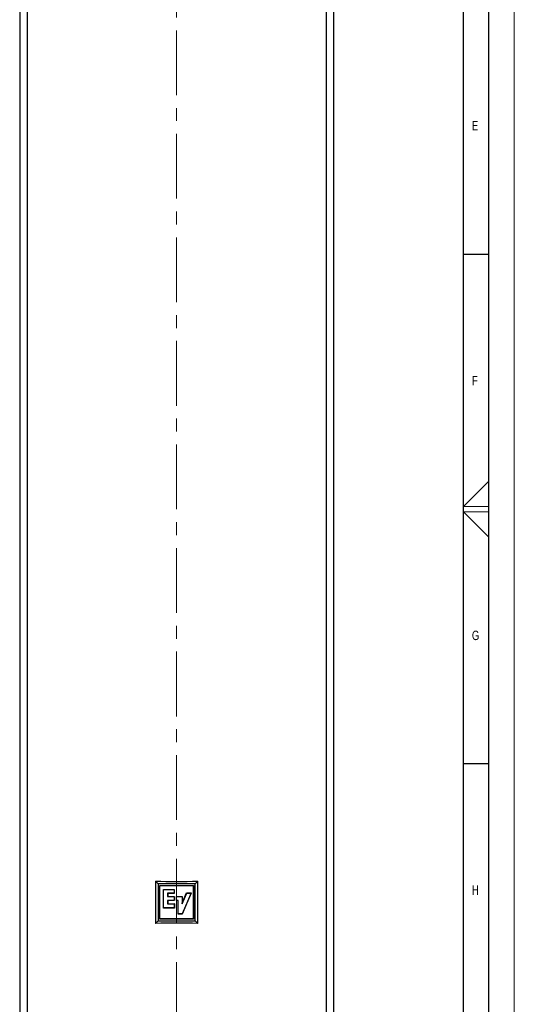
# Model space of a CAD drawing. Header units: millimetres. Extents: x 0 to 1737, y 0 to 594.
# Tile 41 of 42: x 1640 to 1737, y 200 to 393. Entities that reach past the tile are written whole.
import ezdxf

# ---------------------------------------------------------------- set-up
doc = ezdxf.new("R2010")
doc.units = ezdxf.units.MM
doc.linetypes.add('CENTERX2', pattern=[20.32, 12.7, -2.54, 2.54, -2.54])
doc.layers.add('FORMAT', color=7, linetype='Continuous')
doc.layers.add('SLD-0', color=7, linetype='Continuous')
doc.styles.add('SLDTEXTSTYLE0', font='TXT', dxfattribs={"width": 0.75})

msp = doc.modelspace()

# ---------------------------------------------------------------- linework, layer by layer
at = {"color": 7, "linetype": 'Continuous', "lineweight": 18}
for p, q in [((1737.019904, 0.00001), (1737.019904, 594.00001)), ((1732.019899, 302.467132), (1727.019899, 297.50001)), ((1727.019899, 297.50001), (1732.019899, 297.50001)), ((1727.019899, 296.50001), (1732.019899, 296.50001)), ((1732.019899, 291.485354), (1727.019899, 296.50001))]:
    msp.add_line(p, q, dxfattribs=at)
at = {"color": 7, "linetype": 'Continuous', "lineweight": 25}
for p, q in [((1639.831858, 506.926668), (1639.831858, 190.729911)), ((1641.285792, 506.996867), (1641.285792, 190.659711)), ((1700.04459, 506.996867), (1700.04459, 190.659711)), ((1701.498525, 506.926668), (1701.498525, 190.729911)), ((1667.022928, 223.503886), (1666.498525, 224.028289)), ((1666.498525, 224.028289), (1666.498525, 215.694956)), ((1674.307455, 223.503886), (1667.022928, 223.503886)), ((1667.022928, 223.503886), (1667.022928, 216.219359)), ((1667.389994, 223.13682), (1667.359462, 223.167352)), ((1667.359462, 216.555893), (1667.359462, 223.167352)), ((1667.359462, 223.167352), (1673.97092, 223.167352)), ((1667.389994, 216.586425), (1667.389994, 223.13682)), ((1667.389994, 223.13682), (1673.940388, 223.13682)), ((1668.088048, 222.398929), (1668.118579, 222.368397)), ((1668.088048, 222.398929), (1670.212693, 222.398929)), ((1668.088048, 218.728588), (1668.088048, 222.398929)), ((1668.118579, 222.368397), (1670.182162, 222.368397)), ((1668.118579, 218.75912), (1668.118579, 222.368397)), ((1670.212693, 222.398929), (1670.182162, 222.368397)), ((1670.182162, 222.368397), (1670.182162, 221.627419)), ((1670.212693, 222.398929), (1670.212693, 221.596888)), ((1673.940388, 223.13682), (1673.97092, 223.167352)), ((1673.940388, 223.13682), (1673.940388, 216.586425)), ((1673.97092, 223.167352), (1673.97092, 216.555893)), ((1674.307455, 223.503886), (1674.831858, 224.028289)), ((1674.307455, 216.219359), (1674.307455, 223.503886)), ((1674.831858, 215.694956), (1674.831858, 224.028289)), ((1668.929926, 221.596888), (1668.899394, 221.627419)), ((1668.899394, 221.627419), (1668.899394, 220.968109)), ((1670.182162, 221.627419), (1668.899394, 221.627419)), ((1668.929926, 220.998641), (1668.899394, 220.968109)), ((1668.899394, 220.968109), (1670.182162, 220.968109)), ((1668.929926, 221.596888), (1668.929926, 220.998641)), ((1670.212693, 221.596888), (1668.929926, 221.596888)), ((1668.929926, 220.998641), (1670.212693, 220.998641)), ((1670.212693, 221.596888), (1670.182162, 221.627419)), ((1670.212693, 220.998641), (1670.182162, 220.968109)), ((1670.182162, 220.968109), (1670.182162, 220.21518)), ((1670.212693, 220.998641), (1670.212693, 220.184648)), ((1670.634659, 220.994657), (1670.665191, 220.964125)), ((1670.634659, 220.994657), (1671.766356, 220.994657)), ((1670.634659, 220.184648), (1670.634659, 220.994657)), ((1670.665191, 220.21518), (1670.665191, 220.964125)), ((1670.665191, 220.964125), (1671.735824, 220.964125)), ((1671.735824, 219.531967), (1672.652086, 221.667257)), ((1671.766356, 220.994657), (1671.735824, 220.964125)), ((1671.735824, 220.964125), (1671.735824, 219.531967)), ((1673.496641, 221.667257), (1671.759726, 217.585906)), ((1671.766356, 219.680546), (1672.631964, 221.697789)), ((1671.766356, 220.994657), (1671.766356, 219.680546)), ((1673.542816, 221.697789), (1671.779914, 217.555374)), ((1672.631964, 221.697789), (1672.652086, 221.667257)), ((1672.631964, 221.697789), (1673.542816, 221.697789)), ((1672.652086, 221.667257), (1673.496641, 221.667257)), ((1673.542816, 221.697789), (1673.496641, 221.667257)), ((1668.088048, 218.728588), (1668.118579, 218.75912)), ((1670.220661, 218.728588), (1668.088048, 218.728588)), ((1670.190129, 218.75912), (1668.118579, 218.75912)), ((1670.182162, 220.21518), (1668.891427, 220.21518)), ((1668.891427, 220.21518), (1668.891427, 219.524)), ((1668.921959, 220.184648), (1668.891427, 220.21518)), ((1668.921959, 219.554532), (1668.891427, 219.524)), ((1668.891427, 219.524), (1670.190129, 219.524)), ((1668.921959, 220.184648), (1668.921959, 219.554532)), ((1670.212693, 220.184648), (1668.921959, 220.184648)), ((1668.921959, 219.554532), (1670.220661, 219.554532)), ((1670.212693, 220.184648), (1670.182162, 220.21518)), ((1670.220661, 219.554532), (1670.190129, 219.524)), ((1670.190129, 219.524), (1670.190129, 218.75912)), ((1670.220661, 218.728588), (1670.190129, 218.75912)), ((1670.220661, 219.554532), (1670.220661, 218.728588)), ((1670.634659, 220.184648), (1670.665191, 220.21518)), ((1670.968298, 220.184648), (1670.634659, 220.184648)), ((1670.99883, 220.21518), (1670.665191, 220.21518)), ((1670.968298, 220.184648), (1670.99883, 220.21518)), ((1670.968298, 217.555374), (1670.968298, 220.184648)), ((1670.99883, 217.585906), (1670.99883, 220.21518)), ((1671.766356, 219.680546), (1671.735824, 219.531967)), ((1667.389994, 216.586425), (1667.359462, 216.555893)), ((1673.97092, 216.555893), (1667.359462, 216.555893)), ((1673.940388, 216.586425), (1667.389994, 216.586425)), ((1670.968298, 217.555374), (1670.99883, 217.585906)), ((1671.779914, 217.555374), (1670.968298, 217.555374)), ((1671.759726, 217.585906), (1670.99883, 217.585906)), ((1671.779914, 217.555374), (1671.759726, 217.585906)), ((1673.940388, 216.586425), (1673.97092, 216.555893)), ((1667.022928, 216.219359), (1666.498525, 215.694956)), ((1667.022928, 216.219359), (1674.307455, 216.219359)), ((1674.307455, 216.219359), (1674.831858, 215.694956))]:
    msp.add_line(p, q, dxfattribs=at)
for centre, start_param, end_param in [((1670.665191, 314.64937), 4.6680167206, 4.7567612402), ((1670.665191, 125.073875), 1.526424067, 1.6151685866)]:
    msp.add_ellipse(centre, major_axis=(93.933333, 0), ratio=0.9656887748, start_param=start_param, end_param=end_param, dxfattribs=at)
at = {"layer": 'FORMAT'}
for p, q in [((1732.019904, 5.00001), (1732.019904, 589.00001)), ((1727.019904, 10.00001), (1727.019904, 584.00001)), ((1732.019899, 347), (1727.019899, 347)), ((1732.019899, 247), (1727.019899, 247))]:
    msp.add_line(p, q, dxfattribs=at)
at = {"layer": 'SLD-0', "color": 250, "linetype": 'CENTERX2', "lineweight": 18}
msp.add_line((1670.665191, 512.888504), (1670.665191, 184.279011), dxfattribs=at)

# ---------------------------------------------------------------- texts
at = {"layer": 'FORMAT', "char_height": 1.852083, "attachment_point": 1, "style": 'SLDTEXTSTYLE0'}
for s, insert in [('E', (1728.686551, 373.168024)), ('F', (1728.686551, 323.168024)), ('G', (1728.686551, 273.168024)), ('H', (1728.686551, 223.168024))]:
    msp.add_mtext(s, dxfattribs=dict(at, insert=insert))

doc.saveas('drawing.dxf')
